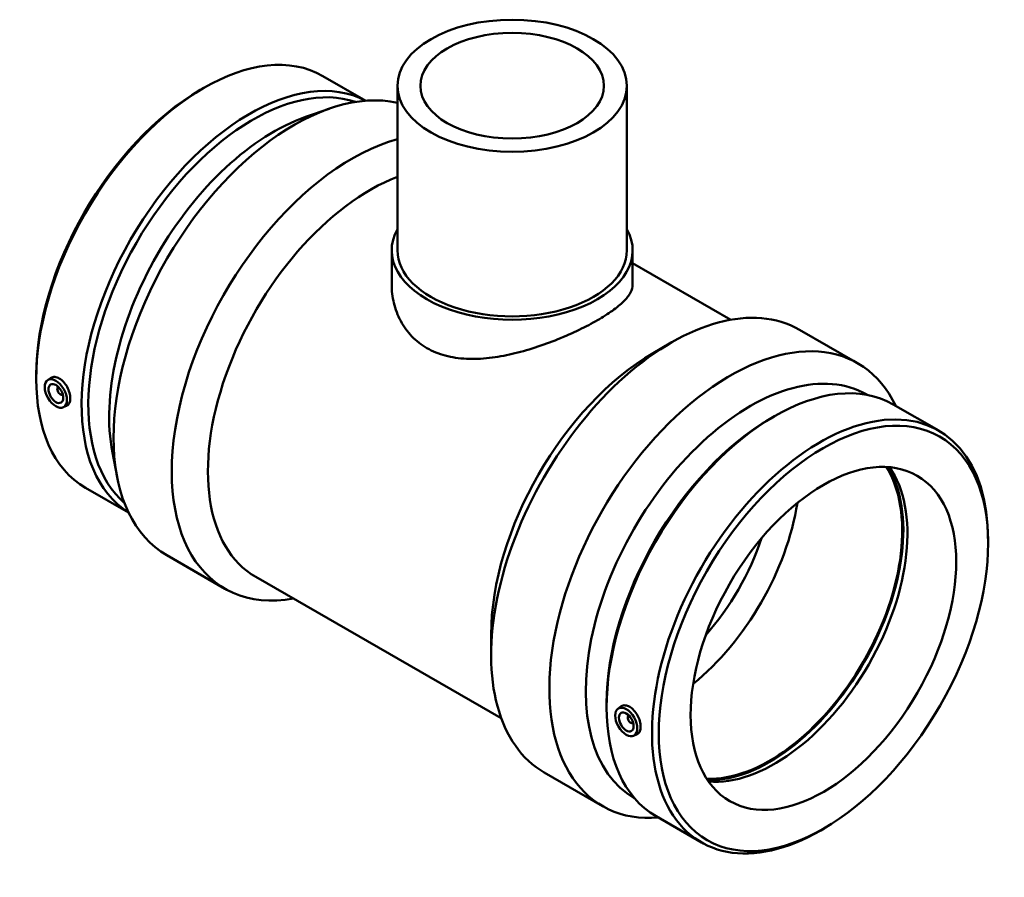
# Model space of a CAD drawing. Header units: millimetres. Extents: x -366 to 1563, y -263 to 1241.
# Tile 7 of 7: x 1091 to 1563, y 830 to 1241. Entities that reach past the tile are written whole.
import ezdxf

# ---------------------------------------------------------------- set-up
doc = ezdxf.new("R2010")
doc.units = ezdxf.units.MM
doc.layers.add('Visible (ANSI)', color=7, linetype='Continuous', lineweight=50)

msp = doc.modelspace()

# ---------------------------------------------------------------- linework, layer by layer
at = {"layer": 'Visible (ANSI)'}
for p, q in [((1235.921, 1214.014), (1256.514, 1202.156)), ((1177.153, 1207.316), (1178.758, 1208.248)), ((1271.657, 1209.341), (1271.657, 1130.448)), ((1381.657, 1209.341), (1381.657, 1130.448)), ((1227.661, 1194.404), (1238.923, 1198.33)), ((1268.907, 1130.448), (1268.907, 1114.022)), ((1384.407, 1130.448), (1384.407, 1114.022)), ((1384.407, 1124.266), (1431.474, 1097.162)), ((1464.337, 1092.374), (1492.229, 1076.312)), ((1394.242, 1081.166), (1402.87, 1086.173)), ((1098.512, 1070.755), (1098.512, 1068.899)), ((1103.957, 1068.141), (1105.404, 1069.195)), ((1109.049, 1064.743), (1109.223, 1064.843)), ((1111.045, 1061.276), (1111.22, 1061.377)), ((1496.594, 1061.274), (1496.842, 1061.131)), ((1111.428, 1055.167), (1113.09, 1055.9)), ((1509.336, 1056.565), (1531.098, 1044.033)), ((1450.567, 1049.867), (1452.172, 1050.799)), ((1135.032, 1033.551), (1137.288, 1021.84)), ((1122.217, 1016.563), (1142.809, 1004.705)), ((1554.803, 989.842), (1554.803, 991.698)), ((1161.086, 984.285), (1188.978, 968.223)), ((1203.753, 973.85), (1321.437, 906.081)), ((1316.585, 946.312), (1316.585, 936.336)), ((1371.927, 913.306), (1371.927, 911.45)), ((1377.372, 910.692), (1378.819, 911.746)), ((1382.638, 907.394), (1382.464, 907.294)), ((1384.634, 903.928), (1384.46, 903.827)), ((1384.843, 897.718), (1386.505, 898.451)), ((1342.074, 880.061), (1369.966, 863.999)), ((1385.164, 867.772), (1385.411, 867.629)), ((1395.631, 859.114), (1417.394, 846.582)), ((1476.162, 853.28), (1474.557, 852.349))]:
    msp.add_line(p, q, dxfattribs=at)
for centre, major_axis, ratio in [((1326.657, 1209.341), (-55, 0), 0.5758617), ((1326.657, 1209.341), (-44, 0), 0.5758617), ((1107.926, 1061.788), (3.743, -6.499), 0.5780931), ((1107.926, 1061.788), (2.495, -4.333), 0.5780931), ((1475.857, 944.38), (-55.715, -96.751), 0.5780931), ((1475.857, 944.38), (-44.913, -77.993), 0.5780931), ((1381.34, 904.339), (3.743, -6.499), 0.5780931), ((1381.34, 904.339), (2.495, -4.333), 0.5780931)]:
    msp.add_ellipse(centre, major_axis=major_axis, ratio=ratio, dxfattribs=at)
for centre, major_axis, ratio, start_param, end_param in [((1179.069, 1115.289), (56.852, 98.726), 0.5780931, 0, 3.1415926), ((1200.831, 1102.757), (56.852, 98.726), 0.5780931, 0.0210616, 3.120531), ((1202.442, 1101.829), (55.715, 96.751), 0.5780931, 0.1117622, 3.0298305), ((1222.218, 1090.441), (61.131, 106.156), 0.5780931, 0.1760318, 3.1415927), ((1177.458, 1116.217), (-55.715, -96.751), 0.5780931, 3.9289245, 5.4958534), ((1212.436, 1096.074), (-55.715, -96.751), 0.5780931, 3.7309909, 5.693787), ((1250.11, 1074.379), (-61.131, -106.156), 0.5780931, 3.673656, 6.7342121), ((1258.772, 1069.391), (-55.018, -95.541), 0.5780931, 3.7590048, 6.2831853), ((1326.657, 1130.448), (57.75, 0), 0.5758617, 2.831748, 6.5930299), ((1326.657, 1130.448), (-55, 0), 0.5758617, 0, 3.1415927), ((1403.205, 986.217), (61.131, 106.156), 0.5780931, 0, 3.1415927), ((1431.097, 970.155), (61.131, 106.156), 0.5780931, 5.9068018, 9.8011614), ((1394.543, 991.205), (-55.018, -95.541), 0.5780931, 3.9289245, 5.4958534), ((1440.879, 964.523), (55.715, 96.751), 0.5780931, 0, 3.1415927), ((1452.484, 957.84), (56.852, 98.726), 0.5780931, 0, 3.1415926), ((1110.047, 1063.01), (0.998, -1.733), 0.5780931, 2.9593736, 6.4654043), ((1112.168, 1064.231), (-2.495, 4.333), 0.5780931, 1.0101133, 1.1664938), ((1112.168, 1064.231), (-2.495, 4.333), 0.5780931, 1.9750988, 2.1314794), ((1450.873, 958.768), (-55.715, -96.751), 0.5780931, 3.9289245, 5.4958534), ((1474.246, 945.308), (56.852, 98.726), 0.5780931, 5.4958534, 10.2121098), ((1449.99, 959.276), (-44.913, -77.993), 0.5780931, 0.2909385, 2.8506542), ((1449.99, 959.276), (-45.287, -78.642), 0.5780931, 0.3035791, 2.8380136), ((1452.484, 957.84), (-44.913, -77.993), 0.5780931, 0.2621965, 2.8793962), ((1400.904, 987.543), (44.913, 77.993), 0.5780931, 4.1228712, 5.3019067), ((1394.54, 991.207), (40.422, 70.193), 0.5780931, 4.3744964, 5.0502816), ((1383.462, 905.561), (0.998, -1.733), 0.5780931, 2.9593736, 6.4654043), ((1385.583, 906.782), (2.495, -4.333), 0.5780931, 4.1517059, 4.3080865), ((1385.583, 906.782), (2.495, -4.333), 0.5780931, 5.1166915, 5.273072)]:
    msp.add_ellipse(centre, major_axis=major_axis, ratio=ratio, start_param=start_param, end_param=end_param, dxfattribs=at)
for points, knots in [([(1384.407, 1114.022), (1384.407, 1112.792), (1384.073, 1111.503), (1382.646, 1108.813), (1381.553, 1107.41), (1378.636, 1104.509), (1376.809, 1103.008), (1372.546, 1099.966), (1370.111, 1098.425), (1364.875, 1095.41), (1361.928, 1093.851), (1355.548, 1090.764), (1352.114, 1089.236), (1344.996, 1086.358), (1341.305, 1085.006), (1333.917, 1082.62), (1330.22, 1081.587), (1323.082, 1079.942), (1319.382, 1079.269), (1311.998, 1078.433), (1308.314, 1078.271), (1301.208, 1078.61), (1297.78, 1079.113), (1291.4, 1080.832), (1288.449, 1082.05), (1283.195, 1085.075), (1280.759, 1086.96), (1276.499, 1091.368), (1274.675, 1093.889), (1271.764, 1099.319), (1270.673, 1102.231), (1269.244, 1108.141), (1268.907, 1111.139), (1268.907, 1114.022)], [4.4574049, 4.4574049, 4.4574049, 4.4574049, 5.5679927, 5.5679927, 6.6785804, 6.6785804, 7.7891682, 7.7891682, 8.899756, 8.899756, 10.0103438, 10.0103438, 11.1209316, 11.1209316, 12.2315194, 12.2315194, 13.3421072, 13.3421072, 14.4564584, 14.4564584, 15.5708096, 15.5708096, 16.6851608, 16.6851608, 17.7995121, 17.7995121, 18.9138633, 18.9138633, 20.0282145, 20.0282145, 21.1425657, 21.1425657, 22.2569169, 22.2569169, 22.2569169, 22.2569169]), ([(1105.404, 1069.194), (1105.481, 1069.251), (1105.56, 1069.302), (1106.146, 1069.645), (1106.781, 1069.793), (1108.156, 1069.687), (1108.894, 1069.431), (1109.577, 1069.038)], [4.01186731, 4.01186731, 4.01186731, 4.01186731, 4.05809907, 4.05809907, 4.34807573, 4.34807573, 4.63805238, 4.63805238, 4.63805238, 4.63805238]), ([(1109.577, 1069.038), (1110.261, 1068.644), (1110.98, 1068.06), (1112.284, 1066.624), (1112.87, 1065.773), (1113.788, 1064.072), (1114.18, 1063.11), (1114.698, 1061.221), (1114.825, 1060.295), (1114.825, 1058.715), (1114.698, 1057.957), (1114.18, 1056.745), (1113.788, 1056.291), (1113.253, 1055.978), (1113.173, 1055.937), (1113.09, 1055.901)], [0, 0, 0, 0, 0.2899767, 0.2899767, 0.5799533, 0.5799533, 0.8697332, 0.8697332, 1.1595131, 1.1595131, 1.449293, 1.449293, 1.7390729, 1.7390729, 1.7873541, 1.7873541, 1.7873541, 1.7873541]), ([(1378.819, 911.745), (1378.896, 911.802), (1378.975, 911.853), (1379.56, 912.196), (1380.196, 912.344), (1381.57, 912.238), (1382.309, 911.982), (1383.676, 911.195), (1384.394, 910.611), (1385.699, 909.175), (1386.285, 908.324), (1387.202, 906.623), (1387.595, 905.661), (1388.113, 903.772), (1388.239, 902.846), (1388.239, 901.266), (1388.113, 900.508), (1387.595, 899.296), (1387.202, 898.842), (1386.667, 898.529), (1386.588, 898.488), (1386.504, 898.452)], [1.6928411, 1.6928411, 1.6928411, 1.6928411, 1.7390729, 1.7390729, 2.0290495, 2.0290495, 2.3190262, 2.3190262, 2.6090028, 2.6090028, 2.8989795, 2.8989795, 3.1887594, 3.1887594, 3.4785393, 3.4785393, 3.7683192, 3.7683192, 4.0580991, 4.0580991, 4.1063803, 4.1063803, 4.1063803, 4.1063803])]:
    msp.add_open_spline(points, degree=3, knots=knots, dxfattribs=at)

doc.saveas('drawing.dxf')
